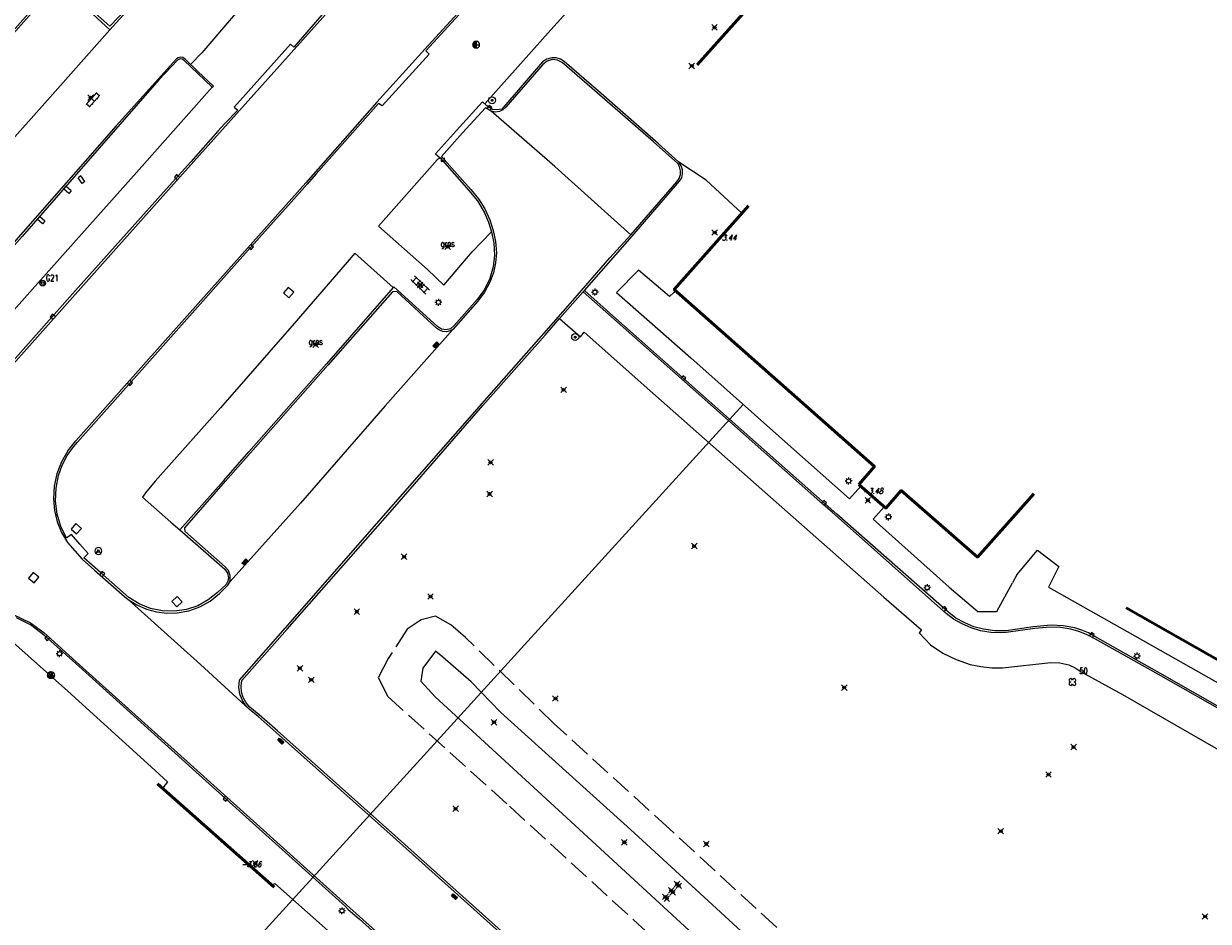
# Model space of a CAD drawing. Header units: metres. Extents: x 113132 to 113925, y 483082 to 483769.
# Tile 15 of 54: x 113506 to 113591, y 483415 to 483479. Entities that reach past the tile are written whole.
import ezdxf
from ezdxf.enums import TextEntityAlignment as Align

# ---------------------------------------------------------------- set-up
doc = ezdxf.new("R2010")
doc.units = ezdxf.units.M
doc.header["$PDMODE"] = 35
doc.header["$PDSIZE"] = 0.2
doc.linetypes.add('TALUDLIJN', pattern=[2, 1.5, -0.5])
doc.layers.get('0').update_dxf_attribs({"linetype": 'CONTINUOUS', "lineweight": 18})
for name, color, linetype in [('$detailpunten', 4, 'CONTINUOUS'), ('M01_Verzgrslgpnt', 7, 'CONTINUOUS'), ('profiellijn_50m', 6, 'CONTINUOUS')]:
    doc.layers.add(name, color=color, linetype=linetype)
for name, color, linetype, lineweight in [('AVBK_afvalbak', 7, 'CONTINUOUS', 18), ('BDVK_verkeersbord', 7, 'CONTINUOUS', 18), ('BOOM_boom', 7, 'CONTINUOUS', 18), ('BRKR_brandkraan', 7, 'CONTINUOUS', 18), ('BSBL_Beton_schampblok', 7, 'CONTINUOUS', 18), ('DRPL_dorpelhoogte', 6, 'CONTINUOUS', 18), ('GHGB_gevel_hoofdgebouw', 1, 'CONTINUOUS', 50), ('GRAS_Grasland_overig', 7, 'CONTINUOUS', 18), ('HEKW_hek_hekwerk', 3, 'RASTERHEK', 18), ('KASF_kant_asfalt', 7, 'CONTINUOUS', 18), ('KKLI_kant_klinkers', 7, 'CONTINUOUS', 18), ('KLIN_klinkers', 7, 'CONTINUOUS', 18), ('KMUU_muur_kant', 1, 'CONTINUOUS', 25), ('KOLK_straatkolk', 7, 'CONTINUOUS', 18), ('KOVM_kant_overig_materiaal', 6, 'CONTINUOUS', 18), ('KSLT_kant_sloot', 4, 'CONTINUOUS', 18), ('KTEG_kant_tegels', 7, 'CONTINUOUS', 18), ('LNTP_lantaarnpaal', 7, 'CONTINUOUS', 18), ('PUGA_gasput', 7, 'CONTINUOUS', 18), ('RPUT_rioolput_inspectieput', 7, 'CONTINUOUS', 18), ('TALH_talud_hoog', 32, 'TALUDLIJN', 18), ('TGLS_tegels', 7, 'CONTINUOUS', 18), ('TKLK_trottoirkolk', 7, 'CONTINUOUS', 18)]:
    doc.layers.add(name, color=color, linetype=linetype, lineweight=lineweight)
doc.layers.add('Defpoints2', color=11, linetype='CONTINUOUS', lineweight=18, plot=False)
doc.styles.add('Romans', font='romans.shx', dxfattribs={"width": 0.7, "height": 2})
doc.styles.get("Standard").update_dxf_attribs({"font": 'romans.shx', "height": 0.9})
doc.linetypes.add('RASTERHEK', pattern='A,7,-1,[101,fgm.shx,S=0.5,R=0,X=0,Y=0],-2', length=10)

# ---------------------------------------------------------------- blocks, each defined once
blk = doc.blocks.new('mvpnt-flat-288')
at = {"layer": '$detailpunten', "linetype": 'Continuous'}
blk.add_point((0, 0), dxfattribs=at)
blk = doc.blocks.new('mvpnt-flat-289')
at = {"layer": '$detailpunten', "linetype": 'Continuous'}
blk.add_point((0, 0), dxfattribs=at)
blk = doc.blocks.new('mvpnt-flat-293')
at = {"layer": '$detailpunten', "linetype": 'Continuous'}
blk.add_point((0, 0), dxfattribs=at)
blk = doc.blocks.new('mvpnt-flat-294')
at = {"layer": '$detailpunten', "linetype": 'Continuous'}
blk.add_point((0, 0), dxfattribs=at)
blk = doc.blocks.new('mvpnt-flat-295')
at = {"layer": '$detailpunten', "linetype": 'Continuous'}
blk.add_point((0, 0), dxfattribs=at)
blk = doc.blocks.new('mvpnt-flat-296')
at = {"layer": '$detailpunten', "linetype": 'Continuous'}
blk.add_point((0, 0), dxfattribs=at)
blk = doc.blocks.new('mvpnt-flat-297')
at = {"layer": '$detailpunten', "linetype": 'Continuous'}
blk.add_point((0, 0), dxfattribs=at)
blk = doc.blocks.new('mvpnt-flat-299')
at = {"layer": '$detailpunten', "linetype": 'Continuous'}
blk.add_point((0, 0), dxfattribs=at)
blk = doc.blocks.new('mvpnt-flat-310')
at = {"layer": '$detailpunten', "linetype": 'Continuous'}
blk.add_point((0, 0), dxfattribs=at)
blk = doc.blocks.new('mvpnt-flat-312')
at = {"layer": '$detailpunten', "linetype": 'Continuous'}
blk.add_point((0, 0), dxfattribs=at)
blk = doc.blocks.new('mvpnt-flat-346')
at = {"layer": '$detailpunten', "linetype": 'Continuous'}
blk.add_point((0, 0), dxfattribs=at)
blk = doc.blocks.new('mvpnt-flat-347')
at = {"layer": '$detailpunten', "linetype": 'Continuous'}
blk.add_point((0, 0), dxfattribs=at)
blk = doc.blocks.new('mvpnt-flat-348')
at = {"layer": '$detailpunten', "linetype": 'Continuous'}
blk.add_point((0, 0), dxfattribs=at)
blk = doc.blocks.new('mvpnt-flat-349')
at = {"layer": '$detailpunten', "linetype": 'Continuous'}
blk.add_point((0, 0), dxfattribs=at)
blk = doc.blocks.new('mvpnt-flat-350')
at = {"layer": '$detailpunten', "linetype": 'Continuous'}
blk.add_point((0, 0), dxfattribs=at)
blk = doc.blocks.new('mvpnt-flat-374')
at = {"layer": '$detailpunten', "linetype": 'Continuous'}
blk.add_point((0, 0), dxfattribs=at)
blk = doc.blocks.new('mvpnt-flat-376')
at = {"layer": '$detailpunten', "linetype": 'Continuous'}
blk.add_point((0, 0), dxfattribs=at)
blk = doc.blocks.new('mvpnt-flat-377')
at = {"layer": '$detailpunten', "linetype": 'Continuous'}
blk.add_point((0, 0), dxfattribs=at)
blk = doc.blocks.new('mvpnt-flat-378')
at = {"layer": '$detailpunten', "linetype": 'Continuous'}
blk.add_point((0, 0), dxfattribs=at)
blk = doc.blocks.new('mvpnt-flat-380')
at = {"layer": '$detailpunten', "linetype": 'Continuous'}
blk.add_point((0, 0), dxfattribs=at)
blk = doc.blocks.new('mvpnt-flat-381')
at = {"layer": '$detailpunten', "linetype": 'Continuous'}
blk.add_point((0, 0), dxfattribs=at)
blk = doc.blocks.new('mvpnt-flat-382')
at = {"layer": '$detailpunten', "linetype": 'Continuous'}
blk.add_point((0, 0), dxfattribs=at)
blk = doc.blocks.new('mvpnt-flat-383')
at = {"layer": '$detailpunten', "linetype": 'Continuous'}
blk.add_point((0, 0), dxfattribs=at)
blk = doc.blocks.new('mvpnt-flat-384')
at = {"layer": '$detailpunten', "linetype": 'Continuous'}
blk.add_point((0, 0), dxfattribs=at)
blk = doc.blocks.new('mvpnt-flat-385')
at = {"layer": '$detailpunten', "linetype": 'Continuous'}
blk.add_point((0, 0), dxfattribs=at)
blk = doc.blocks.new('mvpnt-flat-386')
at = {"layer": '$detailpunten', "linetype": 'Continuous'}
blk.add_point((0, 0), dxfattribs=at)
blk = doc.blocks.new('mvpnt-flat-387')
at = {"layer": '$detailpunten', "linetype": 'Continuous'}
blk.add_point((0, 0), dxfattribs=at)
blk = doc.blocks.new('mvpnt-flat-388')
at = {"layer": '$detailpunten', "linetype": 'Continuous'}
blk.add_point((0, 0), dxfattribs=at)
blk = doc.blocks.new('mvpnt-flat-389')
at = {"layer": '$detailpunten', "linetype": 'Continuous'}
blk.add_point((0, 0), dxfattribs=at)
blk = doc.blocks.new('mvpnt-flat-889')
at = {"layer": '$detailpunten', "linetype": 'Continuous'}
blk.add_point((0, 0), dxfattribs=at)
blk = doc.blocks.new('mvpnt-flat-890')
at = {"layer": '$detailpunten', "linetype": 'Continuous'}
blk.add_point((0, 0), dxfattribs=at)
blk = doc.blocks.new('mvpnt-flat-891')
at = {"layer": '$detailpunten', "linetype": 'Continuous'}
blk.add_point((0, 0), dxfattribs=at)
blk = doc.blocks.new('mvpnt-flat-892')
at = {"layer": '$detailpunten', "linetype": 'Continuous'}
blk.add_point((0, 0), dxfattribs=at)
blk = doc.blocks.new('mvpnt-flat-893')
at = {"layer": '$detailpunten', "linetype": 'Continuous'}
blk.add_point((0, 0), dxfattribs=at)
blk = doc.blocks.new('mvpnt-flat-894')
at = {"layer": '$detailpunten', "linetype": 'Continuous'}
blk.add_point((0, 0), dxfattribs=at)
blk = doc.blocks.new('BOOM-flat-278')
at = {"layer": 'BOOM_boom'}
for centre, start, end in [((-0.125, 0.125), 0, 270), ((-0.125, -0.125), 90, 0), ((0.125, 0.125), 270, 180), ((0.125, -0.125), 180, 90)]:
    blk.add_arc(centre, 0.125, start, end, dxfattribs=at)
at = {"layer": 'BOOM_boom', "style": 'Romans', "width": 0.7}
for tag, p in [('STAMDIAMETER', (0.5, 0.575)), ('KRUINDIAMETER', (0.5, -0.175)), ('SOORT', (0.5, -0.875))]:
    blk.add_attdef(tag, p, '', height=0.45, dxfattribs=at)
blk = doc.blocks.new('TKLK-flat-73')
at = {"layer": 'TKLK_trottoirkolk'}
for points in [[(-0.092, 0.084), (-0.26, -0.101)], [(-0.26, -0.101), (-0.076, -0.269)], [(-0.076, -0.269), (0.093, -0.084)]]:
    blk.add_lwpolyline(points, dxfattribs=at)
blk = doc.blocks.new('BRKR-flat-9')
at = {"color": 1}
blk.add_circle((0, 0), 0.25, dxfattribs=at)
at = {"layer": 'BRKR_brandkraan'}
blk.add_lwpolyline([(0, 0.25), (-0.217, -0.125), (0.216, -0.125), (0, 0.25)], dxfattribs=at)
blk = doc.blocks.new('LNTP-flat-88')
at = {"layer": 'LNTP_lantaarnpaal'}
for points in [[(-0.25, 0), (-0.15, 0)], [(-0.177, 0.177), (-0.106, 0.106)], [(0, 0.25), (0, 0.15)], [(0.177, 0.177), (0.106, 0.106)], [(0.25, 0), (0.15, 0)], [(-0.177, -0.177), (-0.106, -0.106)], [(0, -0.25), (0, -0.15)], [(0.177, -0.177), (0.106, -0.106)]]:
    blk.add_lwpolyline(points, dxfattribs=at)
blk.add_circle((0, 0), 0.15, dxfattribs=at)
blk = doc.blocks.new('LNTP-flat-89')
at = {"layer": 'LNTP_lantaarnpaal'}
for points in [[(-0.25, 0), (-0.15, 0)], [(-0.177, 0.177), (-0.106, 0.106)], [(0, 0.25), (0, 0.15)], [(0.177, 0.177), (0.106, 0.106)], [(0.25, 0), (0.15, 0)], [(-0.177, -0.177), (-0.106, -0.106)], [(0, -0.25), (0, -0.15)], [(0.177, -0.177), (0.106, -0.106)]]:
    blk.add_lwpolyline(points, dxfattribs=at)
blk.add_circle((0, 0), 0.15, dxfattribs=at)
blk = doc.blocks.new('TKLK-flat-74')
at = {"layer": 'TKLK_trottoirkolk'}
for points in [[(-0.089, 0.087), (-0.263, -0.092)], [(-0.263, -0.092), (-0.085, -0.266)], [(-0.085, -0.266), (0.09, -0.087)]]:
    blk.add_lwpolyline(points, dxfattribs=at)
blk = doc.blocks.new('RPUT-flat-42')
at = {"layer": 'RPUT_rioolput_inspectieput'}
for p, q in [((0.013, 0.371), (-0.371, 0.013)), ((-0.371, 0.013), (-0.013, -0.371)), ((0.371, -0.013), (0.013, 0.371)), ((-0.013, -0.371), (0.371, -0.013))]:
    blk.add_line(p, q, dxfattribs=at)
blk = doc.blocks.new('RPUT-flat-43')
at = {"layer": 'RPUT_rioolput_inspectieput'}
for p, q in [((-0.034, 0.37), (-0.37, -0.034)), ((0.37, 0.034), (-0.034, 0.37)), ((0.034, -0.37), (0.37, 0.034)), ((-0.37, -0.034), (0.034, -0.37))]:
    blk.add_line(p, q, dxfattribs=at)
blk = doc.blocks.new('RPUT-flat-44')
at = {"layer": 'RPUT_rioolput_inspectieput'}
for p, q in [((-0.023, 0.371), (-0.371, -0.023)), ((0.371, 0.023), (-0.023, 0.371)), ((0.023, -0.371), (0.371, 0.023)), ((-0.371, -0.023), (0.023, -0.371))]:
    blk.add_line(p, q, dxfattribs=at)
blk = doc.blocks.new('AVBK-flat-18')
at = {"layer": 'AVBK_afvalbak'}
for points in [[(-0.125, -0.125), (0, 0.125), (0.125, -0.125)], [(-0.087, -0.05), (0.087, -0.05)]]:
    blk.add_lwpolyline(points, dxfattribs=at)
for start, end in [(0, 180), (180, 0)]:
    blk.add_arc((0, 0), 0.25, start, end, dxfattribs=at)
blk = doc.blocks.new('TKLK-flat-75')
at = {"layer": 'TKLK_trottoirkolk'}
for points in [[(0.054, 0.274), (-0.099, 0.076)], [(0.251, 0.122), (0.054, 0.274)], [(0.099, -0.076), (0.251, 0.122)]]:
    blk.add_lwpolyline(points, dxfattribs=at)
blk = doc.blocks.new('KOLK-flat-85')
at = {"layer": 'KOLK_straatkolk'}
for p, q in [((-0.216, 0.059), (-0.082, 0.208)), ((0.082, -0.208), (-0.216, 0.059)), ((-0.145, 0.063), (0.078, -0.137)), ((-0.112, 0.1), (0.112, -0.1)), ((-0.082, 0.208), (0.216, -0.059)), ((-0.078, 0.137), (0.145, -0.063)), ((0.216, -0.059), (0.082, -0.208))]:
    blk.add_line(p, q, dxfattribs=at)
blk = doc.blocks.new('KOLK-flat-86')
at = {"layer": 'KOLK_straatkolk'}
for p, q in [((-0.215, 0.061), (-0.08, 0.209)), ((0.08, -0.209), (-0.215, 0.061)), ((-0.145, 0.064), (0.077, -0.138)), ((-0.111, 0.101), (0.111, -0.101)), ((-0.08, 0.209), (0.215, -0.061)), ((-0.077, 0.138), (0.145, -0.064)), ((0.215, -0.061), (0.08, -0.209))]:
    blk.add_line(p, q, dxfattribs=at)
blk = doc.blocks.new('KLIN-flat-24')
at = {"layer": 'KLIN_klinkers'}
for p, q in [((-0.323, -0.481), (0.439, 0.38)), ((-0.099, -0.68), (0.664, 0.181)), ((0.192, 0.214), (0.248, 0.165)), ((0.406, 0.342), (0.63, 0.144)), ((-0.29, -0.444), (-0.065, -0.643)), ((-0.188, -0.216), (-0.132, -0.266)), ((0.058, -0.051), (0.283, -0.25)), ((0.109, -0.446), (0.165, -0.496)), ((0.456, -0.053), (0.513, -0.103))]:
    blk.add_line(p, q, dxfattribs=at)
blk = doc.blocks.new('BSBL-flat-119')
at = {"layer": 'BSBL_Beton_schampblok'}
for points in [[(-0.042, 0.276), (-0.246, 0.132)], [(0.042, -0.276), (-0.246, 0.132)], [(0.246, -0.132), (-0.042, 0.276)], [(0.246, -0.132), (0.042, -0.276)]]:
    blk.add_lwpolyline(points, dxfattribs=at)
blk = doc.blocks.new('BSBL-flat-120')
at = {"layer": 'BSBL_Beton_schampblok'}
for points in [[(-0.108, 0.258), (-0.271, 0.068)], [(0.108, -0.258), (-0.271, 0.068)], [(0.271, -0.068), (-0.108, 0.258)], [(0.271, -0.068), (0.108, -0.258)]]:
    blk.add_lwpolyline(points, dxfattribs=at)
blk = doc.blocks.new('BSBL-flat-121')
at = {"layer": 'BSBL_Beton_schampblok'}
for points in [[(-0.101, 0.26), (-0.269, 0.075)], [(0.101, -0.26), (-0.269, 0.075)], [(0.269, -0.075), (-0.101, 0.26)], [(0.269, -0.075), (0.101, -0.26)]]:
    blk.add_lwpolyline(points, dxfattribs=at)
blk = doc.blocks.new('TKLK-flat-77')
at = {"layer": 'TKLK_trottoirkolk'}
for points in [[(-0.1, 0.26), (-0.269, 0.077)], [(-0.269, 0.077), (-0.084, -0.092)], [(0.084, 0.092), (-0.1, 0.26)]]:
    blk.add_lwpolyline(points, dxfattribs=at)
blk = doc.blocks.new('TKLK-flat-78')
at = {"layer": 'TKLK_trottoirkolk'}
for points in [[(0.27, -0.071), (0.082, 0.094)], [(-0.082, -0.094), (0.105, -0.258)], [(0.105, -0.258), (0.27, -0.071)]]:
    blk.add_lwpolyline(points, dxfattribs=at)
blk = doc.blocks.new('TKLK-flat-79')
at = {"layer": 'TKLK_trottoirkolk'}
for points in [[(0.27, -0.072), (0.083, 0.094)], [(-0.082, -0.093), (0.104, -0.259)], [(0.104, -0.259), (0.27, -0.072)]]:
    blk.add_lwpolyline(points, dxfattribs=at)
blk = doc.blocks.new('RPUT-flat-47')
at = {"layer": 'RPUT_rioolput_inspectieput'}
for p, q in [((-0.022, 0.371), (-0.371, -0.022)), ((0.371, 0.022), (-0.022, 0.371)), ((0.022, -0.371), (0.371, 0.022)), ((-0.371, -0.022), (0.022, -0.371))]:
    blk.add_line(p, q, dxfattribs=at)
blk = doc.blocks.new('GRAS-flat-7')
at = {"layer": 'GRAS_Grasland_overig', "width": 0.7}
blk.add_text('gras', height=0.45, dxfattribs=at).set_placement((0, 0), align=Align.CENTER)
blk = doc.blocks.new('GRAS-flat-8')
at = {"layer": 'GRAS_Grasland_overig', "width": 0.7}
blk.add_text('gras', height=0.45, dxfattribs=at).set_placement((0, 0), align=Align.CENTER)
blk = doc.blocks.new('TGLS-flat-25')
at = {"layer": 'TGLS_tegels'}
for points in [[(0.414, -0.653), (-0.672, 0.381)], [(-0.235, 0.569), (-0.58, 0.207)], [(0.672, -0.381), (-0.414, 0.653)], [(0.037, 0.31), (-0.308, -0.052)], [(0.308, 0.052), (-0.037, -0.31)], [(0.235, -0.569), (0.58, -0.207)]]:
    blk.add_lwpolyline(points, dxfattribs=at)
blk = doc.blocks.new('LNTP-flat-94')
at = {"layer": 'LNTP_lantaarnpaal'}
for points in [[(-0.25, 0), (-0.15, 0)], [(-0.177, 0.177), (-0.106, 0.106)], [(0, 0.25), (0, 0.15)], [(0.177, 0.177), (0.106, 0.106)], [(0.25, 0), (0.15, 0)], [(-0.177, -0.177), (-0.106, -0.106)], [(0, -0.25), (0, -0.15)], [(0.177, -0.177), (0.106, -0.106)]]:
    blk.add_lwpolyline(points, dxfattribs=at)
blk.add_circle((0, 0), 0.15, dxfattribs=at)
blk = doc.blocks.new('LNTP-flat-95')
at = {"layer": 'LNTP_lantaarnpaal'}
for points in [[(-0.25, 0), (-0.15, 0)], [(-0.177, 0.177), (-0.106, 0.106)], [(0, 0.25), (0, 0.15)], [(0.177, 0.177), (0.106, 0.106)], [(0.25, 0), (0.15, 0)], [(-0.177, -0.177), (-0.106, -0.106)], [(0, -0.25), (0, -0.15)], [(0.177, -0.177), (0.106, -0.106)]]:
    blk.add_lwpolyline(points, dxfattribs=at)
blk.add_circle((0, 0), 0.15, dxfattribs=at)
blk = doc.blocks.new('LNTP-flat-96')
at = {"layer": 'LNTP_lantaarnpaal'}
for points in [[(-0.25, 0), (-0.15, 0)], [(-0.177, 0.177), (-0.106, 0.106)], [(0, 0.25), (0, 0.15)], [(0.177, 0.177), (0.106, 0.106)], [(0.25, 0), (0.15, 0)], [(-0.177, -0.177), (-0.106, -0.106)], [(0, -0.25), (0, -0.15)], [(0.177, -0.177), (0.106, -0.106)]]:
    blk.add_lwpolyline(points, dxfattribs=at)
blk.add_circle((0, 0), 0.15, dxfattribs=at)
blk = doc.blocks.new('BDVK-flat-46')
at = {"layer": 'BDVK_verkeersbord'}
for points in [[(-0.062, 0), (0.062, 0)], [(-0.057, 0.025), (0.057, 0.025)], [(-0.038, 0.05), (0.038, 0.05)], [(-0.057, -0.025), (0.057, -0.025)], [(-0.038, -0.05), (0.038, -0.05)]]:
    blk.add_lwpolyline(points, dxfattribs=at)
for radius in [0.25, 0.0625]:
    blk.add_circle((0, 0), radius, dxfattribs=at)
blk = doc.blocks.new('KOLK-flat-87')
at = {"layer": 'KOLK_straatkolk'}
for p, q in [((-0.208, -0.082), (0.059, 0.216)), ((-0.137, -0.078), (0.063, 0.145)), ((-0.1, -0.112), (0.1, 0.112)), ((-0.063, -0.145), (0.137, 0.078)), ((0.208, 0.082), (-0.059, -0.216)), ((0.059, 0.216), (0.208, 0.082)), ((-0.059, -0.216), (-0.208, -0.082))]:
    blk.add_line(p, q, dxfattribs=at)
blk = doc.blocks.new('KOLK-flat-88')
at = {"layer": 'KOLK_straatkolk'}
for p, q in [((-0.211, -0.075), (0.066, 0.214)), ((-0.14, -0.074), (0.068, 0.143)), ((-0.104, -0.108), (0.104, 0.108)), ((-0.068, -0.143), (0.14, 0.074)), ((0.211, 0.075), (-0.066, -0.214)), ((0.066, 0.214), (0.211, 0.075)), ((-0.066, -0.214), (-0.211, -0.075))]:
    blk.add_line(p, q, dxfattribs=at)
blk = doc.blocks.new('TKLK-flat-80')
at = {"layer": 'TKLK_trottoirkolk'}
for points in [[(0.133, -0.246), (0.125, 0.004)], [(-0.124, -0.004), (-0.116, -0.254)], [(-0.116, -0.254), (0.133, -0.246)]]:
    blk.add_lwpolyline(points, dxfattribs=at)
blk = doc.blocks.new('TKLK-flat-81')
at = {"layer": 'TKLK_trottoirkolk'}
for points in [[(0.028, 0.278), (-0.106, 0.067)], [(0.238, 0.145), (0.028, 0.278)], [(0.105, -0.066), (0.238, 0.145)]]:
    blk.add_lwpolyline(points, dxfattribs=at)
blk = doc.blocks.new('LNTP-flat-97')
at = {"layer": 'LNTP_lantaarnpaal'}
for points in [[(-0.25, 0), (-0.15, 0)], [(-0.177, 0.177), (-0.106, 0.106)], [(0, 0.25), (0, 0.15)], [(0.177, 0.177), (0.106, 0.106)], [(0.25, 0), (0.15, 0)], [(-0.177, -0.177), (-0.106, -0.106)], [(0, -0.25), (0, -0.15)], [(0.177, -0.177), (0.106, -0.106)]]:
    blk.add_lwpolyline(points, dxfattribs=at)
blk.add_circle((0, 0), 0.15, dxfattribs=at)
blk = doc.blocks.new('TKLK-flat-82')
at = {"layer": 'TKLK_trottoirkolk'}
for points in [[(0.072, 0.27), (-0.094, 0.083)], [(0.258, 0.105), (0.072, 0.27)], [(0.094, -0.082), (0.258, 0.105)]]:
    blk.add_lwpolyline(points, dxfattribs=at)
blk = doc.blocks.new('TKLK-flat-83')
at = {"layer": 'TKLK_trottoirkolk'}
for points in [[(0.073, 0.27), (-0.094, 0.083)], [(0.259, 0.104), (0.073, 0.27)], [(0.093, -0.083), (0.259, 0.104)]]:
    blk.add_lwpolyline(points, dxfattribs=at)
blk = doc.blocks.new('LNTP-flat-98')
at = {"layer": 'LNTP_lantaarnpaal'}
for points in [[(-0.25, 0), (-0.15, 0)], [(-0.177, 0.177), (-0.106, 0.106)], [(0, 0.25), (0, 0.15)], [(0.177, 0.177), (0.106, 0.106)], [(0.25, 0), (0.15, 0)], [(-0.177, -0.177), (-0.106, -0.106)], [(0, -0.25), (0, -0.15)], [(0.177, -0.177), (0.106, -0.106)]]:
    blk.add_lwpolyline(points, dxfattribs=at)
blk.add_circle((0, 0), 0.15, dxfattribs=at)
blk = doc.blocks.new('TKLK-flat-84')
at = {"layer": 'TKLK_trottoirkolk'}
for points in [[(0.112, 0.256), (-0.08, 0.096)], [(0.08, -0.096), (0.271, 0.064)], [(0.271, 0.064), (0.112, 0.256)]]:
    blk.add_lwpolyline(points, dxfattribs=at)
blk = doc.blocks.new('TKLK-flat-85')
at = {"layer": 'TKLK_trottoirkolk'}
for points in [[(0.019, 0.279), (-0.108, 0.063)], [(0.233, 0.153), (0.019, 0.279)], [(0.108, -0.063), (0.233, 0.153)]]:
    blk.add_lwpolyline(points, dxfattribs=at)
blk = doc.blocks.new('LNTP-flat-99')
at = {"layer": 'LNTP_lantaarnpaal'}
for points in [[(-0.25, 0), (-0.15, 0)], [(-0.177, 0.177), (-0.106, 0.106)], [(0, 0.25), (0, 0.15)], [(0.177, 0.177), (0.106, 0.106)], [(0.25, 0), (0.15, 0)], [(-0.177, -0.177), (-0.106, -0.106)], [(0, -0.25), (0, -0.15)], [(0.177, -0.177), (0.106, -0.106)]]:
    blk.add_lwpolyline(points, dxfattribs=at)
blk.add_circle((0, 0), 0.15, dxfattribs=at)
blk = doc.blocks.new('BDVK-flat-49')
at = {"layer": 'BDVK_verkeersbord'}
for points in [[(-0.062, 0), (0.062, 0)], [(-0.057, 0.025), (0.057, 0.025)], [(-0.038, 0.05), (0.038, 0.05)], [(-0.057, -0.025), (0.057, -0.025)], [(-0.038, -0.05), (0.038, -0.05)]]:
    blk.add_lwpolyline(points, dxfattribs=at)
for radius in [0.25, 0.0625]:
    blk.add_circle((0, 0), radius, dxfattribs=at)
blk = doc.blocks.new('PUGA-flat-2')
at = {"layer": 'PUGA_gasput'}
for points in [[(-0.2, -0.1), (-0.25, 0)], [(-0.25, 0), (0.25, 0)], [(-0.15, 0.175), (-0.2, 0.1)], [(-0.2, 0.1), (-0.2, -0.1)], [(-0.15, -0.175), (-0.15, 0.175)], [(-0.05, 0.225), (-0.1, 0.2)], [(-0.1, 0.2), (-0.1, -0.2)], [(-0.05, -0.225), (-0.05, 0.225)], [(0, 0.25), (0, -0.25)], [(-0.1, -0.2), (-0.15, -0.175)], [(0, -0.25), (-0.05, -0.225)]]:
    blk.add_lwpolyline(points, dxfattribs=at)
for start, end in [(0, 180), (180, 0)]:
    blk.add_arc((0, 0), 0.25, start, end, dxfattribs=at)
blk = doc.blocks.new('TKLK-flat-91')
at = {"layer": 'TKLK_trottoirkolk'}
for points in [[(-0.109, 0.257), (-0.271, 0.068)], [(-0.271, 0.068), (-0.081, -0.095)], [(0.081, 0.095), (-0.109, 0.257)]]:
    blk.add_lwpolyline(points, dxfattribs=at)
blk = doc.blocks.new('GPVZ-flat-12')
at = {"layer": 'M01_Verzgrslgpnt', "color": 7}
blk.add_circle((0, 0), 0.2, dxfattribs=at)
at = {"layer": 'M01_Verzgrslgpnt', "color": 1}
blk.add_circle((0, 0), 0.1, dxfattribs=at)
at = {"layer": 'M01_Verzgrslgpnt', "color": 7, "style": 'Romans', "width": 0.7}
for tag, p in [('PNUM', (0.225, 0.15)), ('OMSCHRIJVING', (0.225, -0.5))]:
    blk.add_attdef(tag, p, '', height=0.45, dxfattribs=at)

msp = doc.modelspace()

# ---------------------------------------------------------------- linework, layer by layer
at = {"layer": 'GHGB_gevel_hoofdgebouw'}
for points in [[(113554.164, 483476.272), (113560.717, 483483.609)], [(113557.846, 483466.169), (113552.511, 483460.168), (113566.872, 483447.461), (113565.745, 483446.189)], [(113565.745, 483446.189), (113567.688, 483444.488), (113568.8, 483445.749), (113574.255, 483440.972), (113578.311, 483445.516)], [(113584.917, 483437.346), (113608.117, 483424.167), (113616.789, 483439.432)], [(113523.824, 483417.311), (113515.458, 483424.715)]]:
    msp.add_lwpolyline(points, dxfattribs=at)
at = {"layer": 'HEKW_hek_hekwerk'}
msp.add_polyline3d([(113523.713, 483417.461, 0), (113523.868, 483417.571, 0), (113528.331, 483413.587, 0)], dxfattribs=at)
at = {"layer": 'KASF_kant_asfalt'}
for points in [[(113516.209, 483467.294, 0), (113522.763, 483474.607, 0), (113529.593, 483482.239, 0), (113537.239, 483490.993, 0), (113542.374, 483496.958, 0), (113550.721, 483506.598, 0), (113556.839, 483513.572, 0), (113558.755, 483515.763, 0)], [(113581.835, 483507.295, 0), (113580.03, 483508.435, 0), (113578.316, 483509.62, 0), (113576.491, 483510.993, 0), (113574.532, 483512.585, 0), (113573.756, 483513.098, 0), (113572.912, 483513.488, 0), (113572.019, 483513.748, 0), (113571.099, 483513.87, 0), (113570.172, 483513.853, 0), (113569.257, 483513.698, 0), (113568.42, 483513.438, 0), (113567.637, 483513.045, 0), (113567.093, 483512.664, 0), (113566.602, 483512.219, 0), (113564.832, 483510.276, 0), (113562.9, 483508.199, 0), (113553.729, 483498.111, 0), (113551.441, 483495.634, 0), (113550.421, 483494.56, 0), (113547.598, 483491.542, 0), (113541.745, 483485.189, 0), (113534.864, 483477.663, 0), (113531.182, 483473.605, 0)], [(113531.182, 483473.605, 0), (113526.101, 483467.82, 0), (113524.073, 483465.572, 0), (113515.815, 483456.296, 0), (113509.598, 483449.307, 0)], [(113516.209, 483467.294, 0), (113509.171, 483459.384, 0), (113501.986, 483451.334, 0), (113496.25, 483444.946, 0), (113494.693, 483443.269, 0), (113491.331, 483439.508, 0), (113488.806, 483436.709, 0)], [(113509.015, 483448.586, 0), (113509.598, 483449.307, 0)], [(113509.015, 483448.586, 0), (113508.557, 483447.801, 0), (113508.228, 483446.954, 0), (113508.035, 483446.066, 0), (113507.983, 483445.159, 0), (113508.061, 483444.327, 0), (113508.258, 483443.514, 0), (113508.57, 483442.738, 0), (113508.99, 483442.015, 0), (113510.051, 483440.835, 0), (113510.926, 483440.042, 0), (113513.084, 483438.156, 0)], [(113513.084, 483438.156, 0), (113513.349, 483437.941, 0)], [(113518.538, 483433.28, 0), (113513.349, 483437.941, 0)], [(113480.574, 483416.89, 0), (113484.174, 483420.939, 0), (113489.66, 483426.992, 0), (113494.058, 483431.884, 0), (113497.188, 483435.323, 0), (113497.535, 483435.585, 0), (113499.167, 483436.548, 0), (113500.584, 483437.011, 0), (113502.139, 483437.297, 0), (113503.524, 483437.258, 0), (113505.062, 483436.883, 0), (113506.339, 483436.256, 0), (113507.303, 483435.556, 0)], [(113509.87, 483433.249, 0), (113507.303, 483435.556, 0)], [(113509.87, 483433.249, 0), (113518.291, 483425.68, 0), (113529.008, 483416.045, 0), (113537.61, 483408.323, 0), (113544.739, 483401.964, 0), (113554.041, 483393.611, 0), (113559.487, 483388.704, 0), (113566.84, 483382.087, 0), (113573.375, 483376.239, 0), (113579.967, 483370.322, 0), (113582.05, 483368.474, 0), (113586.048, 483372.912, 0), (113578.932, 483379.263, 0), (113568.908, 483388.249, 0)], [(113518.538, 483433.28, 0), (113522.039, 483430.071, 0)], [(113522.675, 483429.533, 0), (113522.039, 483430.071, 0)], [(113565.66, 483391.165, 0), (113556.897, 483398.987, 0), (113547.849, 483407.051, 0), (113539.307, 483414.66, 0), (113532.359, 483420.916, 0), (113523.961, 483428.388, 0), (113522.675, 483429.533, 0)]]:
    msp.add_polyline3d(points, dxfattribs=at)
at = {"layer": 'KKLI_kant_klinkers'}
msp.add_lwpolyline([(113517.829, 483476.307), (113518.629, 483477.149)], dxfattribs=at)
for points in [[(113496.708, 483460.056, 0), (113495.968, 483460.713, 0), (113492.295, 483464.108, 0), (113497.569, 483470.061, 0), (113502.434, 483475.51, 0), (113507.556, 483481.293, 0), (113508.348, 483482.196, 0), (113512.03, 483478.78, 0), (113512.717, 483479.554, 0), (113513.319, 483480.192, 0), (113514.012, 483480.727, 0), (113514.781, 483481.149, 0), (113515.606, 483481.445, 0), (113516.467, 483481.609, 0), (113517.263, 483481.64, 0), (113518.054, 483481.558, 0), (113518.826, 483481.364, 0), (113519.563, 483481.064, 0), (113520.25, 483480.662, 0), (113521.043, 483479.953, 0), (113518.629, 483477.149, 0)], [(113495.968, 483460.713, 0), (113501.066, 483466.481, 0), (113507.366, 483473.534, 0), (113512.03, 483478.78, 0)], [(113518.337, 483475.809, 0), (113517.423, 483476.706, 0), (113517.274, 483476.796, 0), (113517.103, 483476.823, 0), (113516.944, 483476.789, 0), (113516.808, 483476.7, 0), (113512.479, 483471.897, 0), (113504.631, 483462.928, 0), (113499.658, 483457.286, 0), (113498.849, 483458.015, 0)], [(113522.039, 483430.071, 0), (113521.746, 483430.382, 0), (113521.52, 483430.744, 0), (113521.37, 483431.145, 0), (113521.299, 483431.644, 0), (113521.346, 483432.146, 0), (113524.644, 483435.897, 0), (113532.2, 483444.523, 0), (113538.71, 483451.971, 0), (113543.153, 483456.998, 0), (113545.247, 483459.388, 0), (113547.902, 483462.427, 0), (113549.391, 483464.083, 0), (113552.706, 483467.892, 0), (113552.872, 483468.132, 0), (113552.962, 483468.409, 0), (113552.97, 483468.687, 0), (113552.901, 483468.957, 0), (113552.762, 483469.197, 0), (113551.033, 483470.746, 0), (113546.98, 483474.278, 0), (113544.486, 483476.435, 0), (113544.146, 483476.616, 0), (113543.763, 483476.652, 0), (113543.396, 483476.538, 0), (113543.102, 483476.293, 0), (113540.431, 483473.233, 0), (113540.232, 483473.047, 0), (113539.987, 483472.93, 0), (113539.681, 483472.892, 0), (113539.381, 483472.962, 0), (113538.977, 483473.192, 0), (113537.32, 483471.398, 0), (113535.828, 483469.705, 0), (113537.135, 483468.227, 0), (113537.933, 483467.334, 0), (113538.472, 483466.671, 0), (113538.925, 483465.946, 0), (113539.286, 483465.171, 0), (113539.537, 483464.399, 0), (113539.697, 483463.604, 0), (113539.762, 483462.794, 0), (113539.703, 483462.071, 0), (113539.548, 483461.363, 0), (113539.299, 483460.682, 0), (113538.918, 483459.973, 0), (113538.435, 483459.329, 0), (113536.832, 483457.516, 0), (113536.657, 483457.33, 0), (113536.436, 483457.201, 0), (113536.188, 483457.138, 0), (113535.923, 483457.15, 0), (113535.673, 483457.239, 0), (113535.46, 483457.396, 0), (113532.61, 483460.014, 0), (113532.305, 483460.004, 0), (113527.659, 483454.747, 0), (113522.119, 483448.44, 0)], [(113518.337, 483475.809, 0), (113519.478, 483474.748, 0)], [(113549.391, 483464.083, 0), (113543.945, 483468.978, 0), (113539.381, 483472.962, 0)], [(113536.832, 483457.516, 0), (113531.774, 483451.827, 0), (113525.704, 483444.848, 0), (113520.668, 483439.222, 0)], [(113520.339, 483446.412, 0), (113522.119, 483448.44, 0)], [(113513.349, 483437.941, 0), (113513.978, 483437.543, 0), (113514.658, 483437.241, 0), (113515.375, 483437.041, 0), (113516.114, 483436.948, 0), (113516.858, 483436.964, 0), (113517.695, 483437.114, 0), (113518.496, 483437.401, 0), (113519.237, 483437.818, 0), (113519.899, 483438.352, 0), (113520.508, 483438.956, 0), (113520.656, 483439.291, 0), (113520.67, 483439.657, 0), (113520.55, 483440.001, 0), (113520.312, 483440.277, 0), (113517.441, 483442.817, 0), (113517.409, 483443.066, 0), (113520.339, 483446.412, 0)], [(113520.508, 483438.956, 0), (113520.668, 483439.222, 0)]]:
    msp.add_polyline3d(points, dxfattribs=at)
at = {"layer": 'KMUU_muur_kant'}
msp.add_polyline3d([(113529.05, 483462.137, 0), (113525.245, 483457.726, 0), (113519.961, 483451.69, 0), (113515.293, 483446.414, 0), (113514.591, 483445.592, 0)], dxfattribs=at)
at = {"layer": 'KOVM_kant_overig_materiaal'}
for points in [[(113558.685, 483515.842, 0), (113554.307, 483510.883, 0), (113549.69, 483505.654, 0), (113543.987, 483499.049, 0), (113542.756, 483497.62, 0), (113540.867, 483495.434, 0), (113537.617, 483491.68, 0), (113537.426, 483491.451, 0), (113534.112, 483487.631, 0), (113529.091, 483481.901, 0), (113527.713, 483480.406, 0), (113525.221, 483477.55, 0), (113524.99, 483477.753, 0), (113520.964, 483473.232, 0), (113521.211, 483473.033, 0), (113520.285, 483472.077, 0), (113519.792, 483471.522, 0), (113517.84, 483469.318, 0), (113515.883, 483467.143, 0)], [(113541.824, 483485.073, 0), (113534.698, 483477.275, 0), (113534.928, 483477.045, 0), (113531.567, 483473.327, 0), (113531.316, 483473.512, 0), (113526.828, 483468.466, 0), (113526.195, 483467.729, 0), (113524.842, 483466.221, 0), (113524.178, 483465.473, 0), (113521.162, 483462.097, 0), (113514.133, 483454.177, 0), (113509.715, 483449.227, 0)], [(113521.043, 483479.953, 0), (113521.151, 483480.071, 0), (113520.625, 483480.549, 0), (113519.886, 483481.039, 0), (113519.08, 483481.41, 0), (113518.227, 483481.653, 0), (113517.347, 483481.763, 0), (113516.456, 483481.736, 0), (113515.579, 483481.571, 0), (113514.739, 483481.273, 0), (113513.954, 483480.85, 0), (113513.244, 483480.31, 0), (113512.625, 483479.667, 0), (113512.029, 483479.046, 0), (113508.314, 483482.374, 0), (113502.732, 483476.069, 0), (113496.965, 483469.549, 0), (113492.123, 483464.101, 0), (113496.582, 483459.947, 0)], [(113519.379, 483474.669, 0), (113517.331, 483476.623, 0), (113517.217, 483476.685, 0), (113517.088, 483476.697, 0), (113516.984, 483476.667, 0), (113516.896, 483476.604, 0), (113515.538, 483475.209, 0), (113511.264, 483470.303, 0), (113505.738, 483463.962, 0), (113499.767, 483457.244, 0), (113499.644, 483457.118, 0), (113498.755, 483457.925, 0)], [(113522.08, 483430.215, 0), (113521.808, 483430.531, 0), (113521.609, 483430.897, 0), (113521.49, 483431.297, 0), (113521.458, 483431.707, 0), (113521.511, 483432.114, 0), (113524.756, 483435.797, 0), (113532.297, 483444.388, 0), (113538.798, 483451.834, 0), (113543.253, 483456.89, 0), (113544.276, 483458.075, 0), (113545.986, 483460.007, 0), (113546.071, 483460.092, 0), (113549.494, 483463.984, 0), (113552.902, 483467.929, 0), (113553.068, 483468.178, 0), (113553.118, 483468.464, 0), (113553.1, 483468.753, 0), (113553.009, 483469.044, 0), (113552.849, 483469.304, 0), (113551.369, 483470.631, 0), (113547.076, 483474.399, 0), (113544.629, 483476.515, 0), (113544.362, 483476.687, 0), (113544.058, 483476.782, 0), (113543.739, 483476.791, 0), (113543.382, 483476.694, 0), (113543.073, 483476.49, 0), (113540.145, 483473.106, 0), (113539.795, 483473.053, 0), (113539.489, 483473.074, 0), (113539.083, 483473.33, 0), (113538.76, 483473.635, 0), (113537.104, 483471.806, 0), (113535.392, 483469.901, 0), (113535.725, 483469.6, 0), (113536.766, 483468.439, 0), (113537.772, 483467.271, 0), (113538.394, 483466.514, 0), (113538.897, 483465.672, 0), (113539.186, 483465.001, 0), (113539.399, 483464.303, 0), (113539.584, 483463.479, 0), (113539.629, 483462.637, 0), (113539.535, 483461.798, 0), (113539.289, 483460.95, 0), (113538.899, 483460.157, 0), (113538.377, 483459.444, 0), (113536.727, 483457.584, 0), (113536.478, 483457.355, 0), (113536.153, 483457.261, 0), (113535.818, 483457.32, 0), (113535.545, 483457.523, 0), (113532.398, 483460.36, 0), (113532.358, 483460.319, 0), (113527.575, 483454.843, 0), (113522.012, 483448.521, 0)], [(113515.883, 483467.143, 0), (113509.357, 483459.848, 0), (113501.904, 483451.464, 0), (113496.148, 483445.064, 0), (113495.024, 483443.801, 0), (113494.63, 483443.356, 0), (113492.984, 483441.565, 0), (113490.007, 483438.238, 0), (113488.607, 483436.698, 0)], [(113610.154, 483419.668, 0), (113604.653, 483422.788, 0), (113594.844, 483428.377, 0), (113587.173, 483432.751, 0), (113582.691, 483435.279, 0), (113582.237, 483435.535, 0), (113581.755, 483435.735, 0), (113581.258, 483435.891, 0), (113580.409, 483436.053, 0), (113579.545, 483436.088, 0), (113578.27, 483435.976, 0), (113576.33, 483435.692, 0), (113575.509, 483435.687, 0), (113574.696, 483435.796, 0), (113574.007, 483435.983, 0), (113573.346, 483436.253, 0), (113572.723, 483436.601, 0), (113572.097, 483437.091, 0), (113564.188, 483444.046, 0), (113555.026, 483452.162, 0), (113548.108, 483458.287, 0), (113546.071, 483460.092, 0)], [(113520.21, 483446.47, 0), (113517.059, 483442.931, 0), (113519.145, 483441.118, 0), (113520.276, 483440.103, 0), (113520.474, 483439.828, 0), (113520.543, 483439.496, 0), (113520.498, 483439.236, 0), (113520.373, 483439.004, 0), (113519.769, 483438.435, 0), (113519.096, 483437.899, 0), (113518.339, 483437.488, 0), (113517.523, 483437.215, 0), (113516.672, 483437.088, 0), (113515.801, 483437.113, 0), (113514.948, 483437.29, 0), (113514.14, 483437.616, 0), (113513.402, 483438.078, 0), (113511.359, 483439.874, 0), (113510.177, 483440.924, 0), (113510.472, 483441.231, 0), (113509.88, 483441.89, 0), (113509.286, 483442.588, 0), (113508.918, 483442.327, 0), (113508.517, 483443.168, 0), (113508.256, 483444.062, 0), (113508.141, 483444.987, 0), (113508.175, 483445.918, 0), (113508.357, 483446.831, 0), (113508.619, 483447.564, 0), (113508.977, 483448.255, 0), (113509.424, 483448.892, 0)], [(113509.424, 483448.892, 0), (113509.715, 483449.227, 0)], [(113520.21, 483446.47, 0), (113522.012, 483448.521, 0)], [(113507.376, 483435.326, 0), (113506.348, 483436.105, 0), (113505.35, 483436.606, 0)], [(113509.815, 483433.144, 0), (113507.376, 483435.326, 0)], [(113509.815, 483433.144, 0), (113518.202, 483425.561, 0), (113528.933, 483415.914, 0), (113529.14, 483415.703, 0), (113529.911, 483415.018, 0), (113532.069, 483413.097, 0)], [(113522.741, 483429.665, 0), (113522.08, 483430.215, 0)], [(113565.994, 483391.073, 0), (113557.002, 483399.068, 0), (113547.772, 483407.312, 0), (113539.436, 483414.766, 0), (113532.486, 483421.012, 0), (113524.053, 483428.517, 0), (113522.741, 483429.665, 0)]]:
    msp.add_polyline3d(points, dxfattribs=at)
at = {"layer": 'KSLT_kant_sloot'}
for points in [[(113537.94, 483432.018, 0), (113535.909, 483433.8, 0), (113535.381, 483434.221, 0), (113534.493, 483433.012, 0), (113534.336, 483432.081, 0), (113535.357, 483430.943, 0), (113544.502, 483422.55, 0), (113553.874, 483413.925, 0), (113563.486, 483405.149, 0), (113571.667, 483397.561, 0), (113581.832, 483388.452, 0), (113592.019, 483378.844, 0)], [(113591.511, 483382.491, 0), (113580.813, 483392.609, 0), (113571.002, 483401.642, 0), (113561.459, 483410.334, 0), (113549.643, 483421.2, 0), (113540.083, 483429.839, 0), (113537.94, 483432.018, 0)]]:
    msp.add_polyline3d(points, dxfattribs=at)
at = {"layer": 'KTEG_kant_tegels'}
for points in [[(113582.579, 483501.025, 0), (113570.698, 483507.005, 0), (113569.487, 483507.612, 0), (113561.682, 483498.929, 0), (113560.776, 483497.893, 0), (113558.488, 483495.362, 0), (113555.844, 483492.36, 0), (113555.792, 483492.301, 0), (113555.497, 483491.979, 0), (113555.496, 483491.977, 0), (113553.565, 483489.855, 0), (113552.953, 483489.186, 0), (113552.927, 483489.157, 0), (113552.204, 483488.335, 0), (113546.946, 483482.441, 0), (113546.902, 483482.392, 0), (113546.391, 483481.827, 0), (113543.654, 483478.8, 0), (113538.933, 483473.485, 0), (113538.927, 483473.477, 0)], [(113471.393, 483426.055, 0), (113475.318, 483430.501, 0), (113478.586, 483434.169, 0), (113482.856, 483438.941, 0), (113487.556, 483444.169, 0), (113489.114, 483445.861, 0), (113490.948, 483444.108, 0), (113494.81, 483448.452, 0), (113495.969, 483449.731, 0), (113498.6, 483452.633, 0), (113499.23, 483452.027, 0), (113506.691, 483460.396, 0), (113514.133, 483468.763, 0), (113519.379, 483474.669, 0), (113519.478, 483474.748, 0)], [(113535.725, 483469.6, 0), (113535.508, 483469.474, 0), (113531.313, 483464.708, 0), (113534.818, 483461.609, 0), (113535.979, 483460.485, 0), (113538.034, 483462.875, 0), (113539.399, 483464.303, 0)], [(113557.369, 483465.633, 0), (113557.058, 483465.92, 0), (113554.807, 483468.004, 0), (113552.849, 483469.304, 0)], [(113532.358, 483460.319, 0), (113529.599, 483462.761, 0), (113529.05, 483462.137, 0)], [(113552.607, 483460.082, 0), (113552.485, 483459.961, 0), (113552.178, 483459.655, 0), (113549.958, 483461.549, 0), (113548.377, 483459.947, 0), (113553.702, 483455.261, 0), (113560.662, 483449.07, 0), (113565.093, 483445.143, 0), (113565.892, 483446.06, 0)], [(113545.986, 483460.007, 0), (113548.014, 483458.197, 0)], [(113544.276, 483458.075, 0), (113545.781, 483456.766, 0), (113546.052, 483457.095, 0), (113550.976, 483452.734, 0), (113559.004, 483445.64, 0), (113567.558, 483438.094, 0), (113570.249, 483435.753, 0), (113570.073, 483435.536, 0), (113570.888, 483434.688, 0), (113571.776, 483434.092, 0), (113572.735, 483433.62, 0), (113573.75, 483433.282, 0), (113574.511, 483433.123, 0), (113575.285, 483433.04, 0), (113576.063, 483433.033, 0), (113579.526, 483433.419, 0), (113580.18, 483433.397, 0), (113580.816, 483433.242, 0), (113581.28, 483433.034, 0), (113581.705, 483432.754, 0), (113584.662, 483431.115, 0), (113592.322, 483426.708, 0)], [(113610.071, 483419.568, 0), (113600.625, 483424.948, 0), (113587.084, 483432.648, 0), (113582.731, 483435.09, 0), (113582.088, 483435.419, 0), (113581.535, 483435.64, 0), (113580.963, 483435.804, 0), (113580.084, 483435.936, 0), (113579.195, 483435.933, 0), (113578.374, 483435.849, 0), (113576.321, 483435.556, 0), (113575.392, 483435.551, 0), (113574.473, 483435.694, 0), (113573.802, 483435.896, 0), (113573.159, 483436.176, 0), (113572.554, 483436.531, 0), (113572.007, 483436.937, 0), (113563.856, 483444.162, 0), (113563.171, 483444.771, 0), (113554.934, 483452.078, 0), (113548.014, 483458.197, 0)], [(113514.591, 483445.592, 0), (113514.367, 483445.272, 0), (113516.409, 483443.473, 0)], [(113567.578, 483444.584, 0), (113566.78, 483443.69, 0), (113572.228, 483438.808, 0), (113574.301, 483437.083, 0), (113575.659, 483437.074, 0), (113576.768, 483439.134, 0)], [(113516.409, 483443.473, 0), (113517.059, 483442.931, 0)], [(113577.088, 483439.707, 0), (113578.575, 483441.459, 0)], [(113578.575, 483441.459, 0), (113580.092, 483440.295, 0)], [(113580.092, 483440.295, 0), (113579.354, 483438.807, 0), (113584.44, 483435.95, 0), (113592.489, 483431.398, 0), (113601.527, 483426.282, 0), (113607.33, 483422.973, 0), (113608.689, 483422.106, 0), (113611.717, 483427.42, 0), (113615.219, 483433.623, 0), (113616.274, 483435.467, 0), (113617.199, 483434.949, 0)], [(113577.088, 483439.707, 0), (113576.768, 483439.134, 0)], [(113497.081, 483426.881, 0), (113499.311, 483429.321, 0), (113502.951, 483433.383, 0), (113504.648, 483435.257, 0), (113509.016, 483431.357, 0), (113515.003, 483425.929, 0), (113516.176, 483424.863, 0), (113515.832, 483424.434, 0), (113519.988, 483420.772, 0), (113523.713, 483417.461, 0)]]:
    msp.add_polyline3d(points, dxfattribs=at)
at = {"layer": 'profiellijn_50m'}
msp.add_line((113557.466, 483451.913), (113511.355, 483401.281), dxfattribs=at)
at = {"layer": 'TALH_talud_hoog'}
for points in [[(113536.5, 483436.125, 0), (113535.392, 483436.743, 0), (113534.369, 483436.48, 0), (113533.358, 483435.801, 0), (113532.001, 483433.695, 0), (113531.285, 483432.353, 0), (113531.97, 483430.975, 0), (113540.703, 483423.105, 0), (113549.901, 483414.672, 0), (113559.157, 483406.137, 0), (113568.661, 483397.472, 0), (113578.171, 483388.619, 0), (113587.989, 483379.657, 0), (113597.59, 483370.785, 0)], [(113598.19, 483379.397, 0), (113588.441, 483387.977, 0), (113579.458, 483396.498, 0), (113569.331, 483405.787, 0), (113561.336, 483413.055, 0), (113552.199, 483421.459, 0), (113543.895, 483429.026, 0), (113537.542, 483435.208, 0), (113536.5, 483436.125, 0)]]:
    msp.add_polyline3d(points, dxfattribs=at)

# ---------------------------------------------------------------- block references
at = {"layer": 'Defpoints2'}
for name, p in [('mvpnt-flat-289', (113555.405, 483478.961)), ('PUGA-flat-2', (113538.31, 483477.722)), ('mvpnt-flat-288', (113553.773, 483476.201)), ('KLIN-flat-24', (113510.659, 483473.924)), ('mvpnt-flat-299', (113510.659, 483473.924)), ('BDVK-flat-49', (113539.453, 483473.736)), ('TKLK-flat-81', (113539.203, 483473.074)), ('TKLK-flat-80', (113535.917, 483469.607)), ('BSBL-flat-119', (113510.007, 483468.042)), ('TKLK-flat-91', (113516.936, 483468.146)), ('BSBL-flat-120', (113508.987, 483467.319)), ('BSBL-flat-121', (113507.102, 483465.129)), ('mvpnt-flat-293', (113555.418, 483464.252)), ('TKLK-flat-79', (113522.058, 483463.292)), ('GRAS-flat-8', (113536.264, 483463.225)), ('mvpnt-flat-296', (113536.264, 483463.225)), ('TGLS-flat-25', (113534.291, 483460.492)), ('mvpnt-flat-295', (113534.291, 483460.492)), ('RPUT-flat-47', (113524.852, 483459.948)), ('LNTP-flat-94', (113535.6, 483459.246)), ('LNTP-flat-97', (113546.822, 483459.975)), ('TKLK-flat-77', (113508.026, 483458.131)), ('BDVK-flat-46', (113545.412, 483456.751)), ('GRAS-flat-7', (113526.799, 483456.206)), ('mvpnt-flat-297', (113526.799, 483456.206)), ('KOLK-flat-88', (113535.422, 483456.193)), ('TKLK-flat-78', (113513.389, 483453.533)), ('TKLK-flat-82', (113553.083, 483453.705)), ('mvpnt-flat-386', (113544.58, 483452.972)), ('mvpnt-flat-387', (113539.343, 483447.765)), ('LNTP-flat-96', (113565.016, 483446.435)), ('mvpnt-flat-385', (113539.27, 483445.499)), ('TKLK-flat-83', (113563.17, 483444.77)), ('mvpnt-flat-294', (113566.4, 483445.041)), ('RPUT-flat-44', (113509.631, 483443.001)), ('LNTP-flat-95', (113567.88, 483443.859)), ('AVBK-flat-18', (113511.213, 483441.404)), ('mvpnt-flat-382', (113553.95, 483441.761)), ('KOLK-flat-87', (113521.719, 483440.626)), ('mvpnt-flat-388', (113533.139, 483440.997)), ('TKLK-flat-75', (113511.422, 483439.66)), ('RPUT-flat-43', (113506.567, 483439.491)), ('mvpnt-flat-384', (113535.034, 483438.148)), ('LNTP-flat-98', (113570.656, 483438.781)), ('RPUT-flat-42', (113516.862, 483437.775)), ('TKLK-flat-84', (113571.803, 483437.182)), ('mvpnt-flat-389', (113529.748, 483437.059)), ('TKLK-flat-74', (113507.625, 483435.243)), ('TKLK-flat-85', (113582.412, 483435.276)), ('LNTP-flat-88', (113508.425, 483434.051)), ('LNTP-flat-99', (113585.701, 483433.875)), ('mvpnt-flat-349', (113525.666, 483433.004)), ('BRKR-flat-9', (113507.813, 483432.508)), ('mvpnt-flat-312', (113507.813, 483432.508)), ('mvpnt-flat-348', (113526.483, 483432.173)), ('mvpnt-flat-381', (113564.708, 483431.616)), ('mvpnt-flat-383', (113543.995, 483430.829)), ('mvpnt-flat-347', (113539.59, 483429.128)), ('KOLK-flat-85', (113524.289, 483427.773)), ('mvpnt-flat-376', (113581.156, 483427.347)), ('mvpnt-flat-377', (113579.355, 483425.379)), ('TKLK-flat-73', (113520.424, 483423.743)), ('mvpnt-flat-350', (113536.832, 483422.926)), ('mvpnt-flat-378', (113575.933, 483421.316)), ('mvpnt-flat-346', (113548.94, 483420.514)), ('mvpnt-flat-380', (113554.817, 483420.396)), ('mvpnt-flat-310', (113522.457, 483419.006)), ('mvpnt-flat-891', (113552.3, 483417.066)), ('mvpnt-flat-892', (113552.409, 483416.939)), ('mvpnt-flat-889', (113552.721, 483417.524)), ('mvpnt-flat-890', (113552.83, 483417.397)), ('KOLK-flat-86', (113536.744, 483416.622)), ('mvpnt-flat-893', (113551.878, 483416.608)), ('mvpnt-flat-894', (113551.987, 483416.481)), ('LNTP-flat-89', (113528.686, 483415.604)), ('mvpnt-flat-374', (113590.59, 483415.198))]:
    msp.add_blockref(name, p, dxfattribs=at)
for name, p, values in [('GPVZ-flat-12', (113507.222, 483460.618), {'PNUM': 'G21'}), ('BOOM-flat-278', (113581.075, 483432.015), {'STAMDIAMETER': '50'})]:
    msp.add_blockref(name, p, dxfattribs=at).add_auto_attribs(values)

# ---------------------------------------------------------------- texts
at = {"layer": 'DRPL_dorpelhoogte', "oblique": 15, "width": 0.7125}
for s, p in [('-3.44', (113556.258, 483463.682)), ('-3.48', (113566.767, 483445.51)), ('-3.66', (113522.192, 483418.748))]:
    msp.add_text(s, height=0.4, dxfattribs=at).set_placement(p, align=Align.CENTER)

doc.saveas('drawing.dxf')
